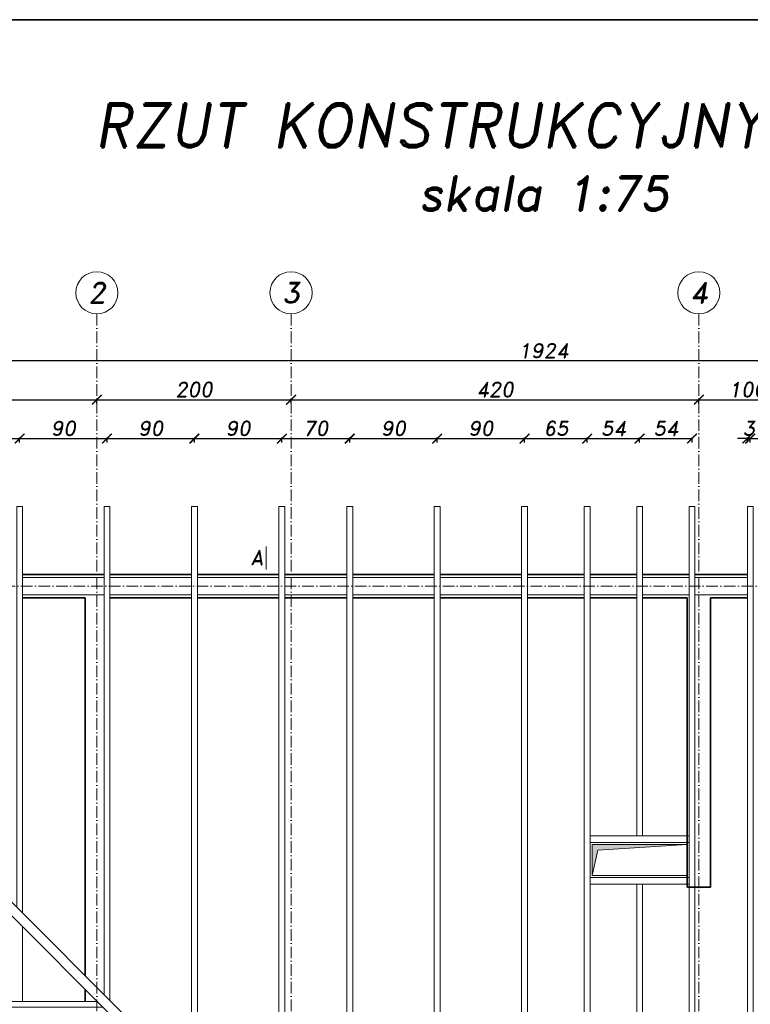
# Model space of a CAD drawing. Header units: millimetres. Extents: x 300938 to 312016, y 11971 to 20881.
# Tile 4 of 239: x 301748 to 302501, y 13147 to 14161. Entities that reach past the tile are written whole.
import ezdxf

# ---------------------------------------------------------------- set-up
doc = ezdxf.new("R2010")
doc.units = ezdxf.units.MM
doc.linetypes.add('ACAD_ISO10W100', pattern=[18, 12, -3, 0, -3])
for name, color, linetype, lineweight in [('konstrukcja', 3, 'Continuous', 35), ('konstrukcja wymiary', 1, 'Continuous', 13), ('linie widok', 2, 'Continuous', 18), ('opisy', 2, 'Continuous', 18), ('osie', 5, 'ACAD_ISO10W100', 13)]:
    doc.layers.add(name, color=color, linetype=linetype, lineweight=lineweight)
doc.styles.add('KONSTRUKCJA', font='romand.shx', dxfattribs={"oblique": 10})
doc.styles.get("Standard").update_dxf_attribs({"font": 'romand.shx', "oblique": 10})
doc.dimstyles.new('175', dxfattribs={"dimtxt": 15, "dimasz": 10, "dimexe": 1.25, "dimexo": 0.625, "dimgap": 3, "dimtad": 1, "dimdec": 0, "dimrnd": 0.5, "dimtxsty": 'KONSTRUKCJA', "dimblk": 'ARCHTICK', "dimcen": 2.5, "dimadec": 0, "dimazin": 0, "dimtfac": 1, "dimtdec": 0, "dimtix": 1, "dimtmove": 0, "dimatfit": 3, "dimfxl": 4, "dimfxlon": 1, "dimarcsym": 0})

# ---------------------------------------------------------------- blocks, each defined once
blk = doc.blocks.new('_ArchTick')
at = {"color": 0, "linetype": 'ByBlock', "lineweight": 13, "const_width": 0.15}
blk.add_lwpolyline([(-0.5, -0.5), (0.5, 0.5)], dxfattribs=at)
blk = doc.blocks.new('*D104')
at = {"layer": 'Defpoints', "color": 0, "transparency": 16777216}
for p in [(301827.6, 13769.2), (301407.6, 13589.2), (301827.6, 13589.2)]:
    blk.add_point(p, dxfattribs=at)
at = {"layer": 'konstrukcja wymiary', "color": 0, "lineweight": -2, "transparency": 16777216}
for p, q in [((301407.6, 13765.2), (301407.6, 13770.4)), ((301407.6, 13769.2), (301827.6, 13769.2)), ((301827.6, 13765.2), (301827.6, 13770.4))]:
    blk.add_line(p, q, dxfattribs=at)
at = {"layer": 'konstrukcja wymiary', "color": 0, "lineweight": -2, "transparency": 16777216, "xscale": 10, "yscale": 10, "zscale": 10, "rotation": 180}
blk.add_blockref('_ArchTick', (301407.6, 13769.2), dxfattribs=at)
at = {"layer": 'konstrukcja wymiary', "color": 0, "lineweight": -2, "transparency": 16777216, "xscale": 10, "yscale": 10, "zscale": 10}
blk.add_blockref('_ArchTick', (301827.6, 13769.2), dxfattribs=at)
at = {"layer": 'konstrukcja wymiary', "color": 0, "transparency": 16777216, "insert": (301617.6, 13779.7), "char_height": 15, "attachment_point": 5, "style": 'KONSTRUKCJA'}
blk.add_mtext('420', dxfattribs=at)
blk = doc.blocks.new('*D105')
at = {"layer": 'Defpoints', "color": 0, "transparency": 16777216}
for p in [(302027.6, 13769.2), (301827.6, 13589.2), (302027.6, 13589.2)]:
    blk.add_point(p, dxfattribs=at)
at = {"layer": 'konstrukcja wymiary', "color": 0, "lineweight": -2, "transparency": 16777216}
for p, q in [((301827.6, 13765.2), (301827.6, 13770.4)), ((301827.6, 13769.2), (302027.6, 13769.2)), ((302027.6, 13765.2), (302027.6, 13770.4))]:
    blk.add_line(p, q, dxfattribs=at)
at = {"layer": 'konstrukcja wymiary', "color": 0, "lineweight": -2, "transparency": 16777216, "xscale": 10, "yscale": 10, "zscale": 10, "rotation": 180}
blk.add_blockref('_ArchTick', (301827.6, 13769.2), dxfattribs=at)
at = {"layer": 'konstrukcja wymiary', "color": 0, "lineweight": -2, "transparency": 16777216, "xscale": 10, "yscale": 10, "zscale": 10}
blk.add_blockref('_ArchTick', (302027.6, 13769.2), dxfattribs=at)
at = {"layer": 'konstrukcja wymiary', "color": 0, "transparency": 16777216, "insert": (301927.6, 13779.7), "char_height": 15, "attachment_point": 5, "style": 'KONSTRUKCJA'}
blk.add_mtext('200', dxfattribs=at)
blk = doc.blocks.new('*D106')
at = {"layer": 'Defpoints', "color": 0, "transparency": 16777216}
for p in [(302447.6, 13769.2), (302027.6, 13589.2), (302447.6, 13589.2)]:
    blk.add_point(p, dxfattribs=at)
at = {"layer": 'konstrukcja wymiary', "color": 0, "lineweight": -2, "transparency": 16777216}
for p, q in [((302027.6, 13765.2), (302027.6, 13770.4)), ((302027.6, 13769.2), (302447.6, 13769.2)), ((302447.6, 13765.2), (302447.6, 13770.4))]:
    blk.add_line(p, q, dxfattribs=at)
at = {"layer": 'konstrukcja wymiary', "color": 0, "lineweight": -2, "transparency": 16777216, "xscale": 10, "yscale": 10, "zscale": 10, "rotation": 180}
blk.add_blockref('_ArchTick', (302027.6, 13769.2), dxfattribs=at)
at = {"layer": 'konstrukcja wymiary', "color": 0, "lineweight": -2, "transparency": 16777216, "xscale": 10, "yscale": 10, "zscale": 10}
blk.add_blockref('_ArchTick', (302447.6, 13769.2), dxfattribs=at)
at = {"layer": 'konstrukcja wymiary', "color": 0, "transparency": 16777216, "insert": (302237.6, 13779.7), "char_height": 15, "attachment_point": 5, "style": 'KONSTRUKCJA'}
blk.add_mtext('420', dxfattribs=at)
blk = doc.blocks.new('*D107')
at = {"layer": 'Defpoints', "color": 0, "transparency": 16777216}
for p in [(302547.6, 13769.2), (302447.6, 13589.2), (302547.6, 13589.2)]:
    blk.add_point(p, dxfattribs=at)
at = {"layer": 'konstrukcja wymiary', "color": 0, "lineweight": -2, "transparency": 16777216}
for p, q in [((302447.6, 13765.2), (302447.6, 13770.4)), ((302447.6, 13769.2), (302547.6, 13769.2)), ((302547.6, 13765.2), (302547.6, 13770.4))]:
    blk.add_line(p, q, dxfattribs=at)
at = {"layer": 'konstrukcja wymiary', "color": 0, "lineweight": -2, "transparency": 16777216, "xscale": 10, "yscale": 10, "zscale": 10, "rotation": 180}
blk.add_blockref('_ArchTick', (302447.6, 13769.2), dxfattribs=at)
at = {"layer": 'konstrukcja wymiary', "color": 0, "lineweight": -2, "transparency": 16777216, "xscale": 10, "yscale": 10, "zscale": 10}
blk.add_blockref('_ArchTick', (302547.6, 13769.2), dxfattribs=at)
at = {"layer": 'konstrukcja wymiary', "color": 0, "transparency": 16777216, "insert": (302497.6, 13779.7), "char_height": 15, "attachment_point": 5, "style": 'KONSTRUKCJA'}
blk.add_mtext('100', dxfattribs=at)
blk = doc.blocks.new('*D110')
at = {"layer": 'Defpoints', "color": 0, "transparency": 16777216}
for p in [(301325.6, 13809.2), (301325.6, 13652.1), (303249.6, 13652.1)]:
    blk.add_point(p, dxfattribs=at)
at = {"layer": 'konstrukcja wymiary', "color": 0, "lineweight": -2, "transparency": 16777216}
for p, q in [((301325.6, 13805.2), (301325.6, 13810.4)), ((303249.6, 13809.2), (301325.6, 13809.2)), ((303249.6, 13805.2), (303249.6, 13810.4))]:
    blk.add_line(p, q, dxfattribs=at)
at = {"layer": 'konstrukcja wymiary', "color": 0, "lineweight": -2, "transparency": 16777216, "xscale": 10, "yscale": 10, "zscale": 10, "rotation": 180}
blk.add_blockref('_ArchTick', (301325.6, 13809.2), dxfattribs=at)
at = {"layer": 'konstrukcja wymiary', "color": 0, "lineweight": -2, "transparency": 16777216, "xscale": 10, "yscale": 10, "zscale": 10}
blk.add_blockref('_ArchTick', (303249.6, 13809.2), dxfattribs=at)
at = {"layer": 'konstrukcja wymiary', "color": 0, "transparency": 16777216, "insert": (302287.6, 13819.7), "char_height": 15, "attachment_point": 5, "style": 'KONSTRUKCJA'}
blk.add_mtext('1924', dxfattribs=at)
blk = doc.blocks.new('*D250')
at = {"layer": 'Defpoints', "color": 0, "transparency": 16777216}
for p in [(301748.1, 13729.2), (301658.1, 13659.2), (301748.1, 13659.2)]:
    blk.add_point(p, dxfattribs=at)
at = {"layer": 'konstrukcja wymiary', "color": 0, "lineweight": -2, "transparency": 16777216}
for p, q in [((301658.1, 13725.2), (301658.1, 13730.4)), ((301658.1, 13729.2), (301748.1, 13729.2)), ((301748.1, 13725.2), (301748.1, 13730.4))]:
    blk.add_line(p, q, dxfattribs=at)
at = {"layer": 'konstrukcja wymiary', "color": 0, "lineweight": -2, "transparency": 16777216, "xscale": 10, "yscale": 10, "zscale": 10, "rotation": 180}
blk.add_blockref('_ArchTick', (301658.1, 13729.2), dxfattribs=at)
at = {"layer": 'konstrukcja wymiary', "color": 0, "lineweight": -2, "transparency": 16777216, "xscale": 10, "yscale": 10, "zscale": 10}
blk.add_blockref('_ArchTick', (301748.1, 13729.2), dxfattribs=at)
at = {"layer": 'konstrukcja wymiary', "color": 0, "transparency": 16777216, "insert": (301703.1, 13739.7), "char_height": 15, "attachment_point": 5, "style": 'KONSTRUKCJA'}
blk.add_mtext('90', dxfattribs=at)
blk = doc.blocks.new('*D251')
at = {"layer": 'Defpoints', "color": 0, "transparency": 16777216}
for p in [(301838.1, 13729.2), (301748.1, 13659.2), (301838.1, 13659.2)]:
    blk.add_point(p, dxfattribs=at)
at = {"layer": 'konstrukcja wymiary', "color": 0, "lineweight": -2, "transparency": 16777216}
for p, q in [((301748.1, 13725.2), (301748.1, 13730.4)), ((301748.1, 13729.2), (301838.1, 13729.2)), ((301838.1, 13725.2), (301838.1, 13730.4))]:
    blk.add_line(p, q, dxfattribs=at)
at = {"layer": 'konstrukcja wymiary', "color": 0, "lineweight": -2, "transparency": 16777216, "xscale": 10, "yscale": 10, "zscale": 10, "rotation": 180}
blk.add_blockref('_ArchTick', (301748.1, 13729.2), dxfattribs=at)
at = {"layer": 'konstrukcja wymiary', "color": 0, "lineweight": -2, "transparency": 16777216, "xscale": 10, "yscale": 10, "zscale": 10}
blk.add_blockref('_ArchTick', (301838.1, 13729.2), dxfattribs=at)
at = {"layer": 'konstrukcja wymiary', "color": 0, "transparency": 16777216, "insert": (301793.1, 13739.7), "char_height": 15, "attachment_point": 5, "style": 'KONSTRUKCJA'}
blk.add_mtext('90', dxfattribs=at)
blk = doc.blocks.new('*D252')
at = {"layer": 'Defpoints', "color": 0, "transparency": 16777216}
for p in [(301928.1, 13729.2), (301838.1, 13659.2), (301928.1, 13659.2)]:
    blk.add_point(p, dxfattribs=at)
at = {"layer": 'konstrukcja wymiary', "color": 0, "lineweight": -2, "transparency": 16777216}
for p, q in [((301838.1, 13725.2), (301838.1, 13730.4)), ((301838.1, 13729.2), (301928.1, 13729.2)), ((301928.1, 13725.2), (301928.1, 13730.4))]:
    blk.add_line(p, q, dxfattribs=at)
at = {"layer": 'konstrukcja wymiary', "color": 0, "lineweight": -2, "transparency": 16777216, "xscale": 10, "yscale": 10, "zscale": 10, "rotation": 180}
blk.add_blockref('_ArchTick', (301838.1, 13729.2), dxfattribs=at)
at = {"layer": 'konstrukcja wymiary', "color": 0, "lineweight": -2, "transparency": 16777216, "xscale": 10, "yscale": 10, "zscale": 10}
blk.add_blockref('_ArchTick', (301928.1, 13729.2), dxfattribs=at)
at = {"layer": 'konstrukcja wymiary', "color": 0, "transparency": 16777216, "insert": (301883.1, 13739.7), "char_height": 15, "attachment_point": 5, "style": 'KONSTRUKCJA'}
blk.add_mtext('90', dxfattribs=at)
blk = doc.blocks.new('*D253')
at = {"layer": 'Defpoints', "color": 0, "transparency": 16777216}
for p in [(302018.1, 13729.2), (301928.1, 13659.2), (302018.1, 13659.2)]:
    blk.add_point(p, dxfattribs=at)
at = {"layer": 'konstrukcja wymiary', "color": 0, "lineweight": -2, "transparency": 16777216}
for p, q in [((301928.1, 13725.2), (301928.1, 13730.4)), ((301928.1, 13729.2), (302018.1, 13729.2)), ((302018.1, 13725.2), (302018.1, 13730.4))]:
    blk.add_line(p, q, dxfattribs=at)
at = {"layer": 'konstrukcja wymiary', "color": 0, "lineweight": -2, "transparency": 16777216, "xscale": 10, "yscale": 10, "zscale": 10, "rotation": 180}
blk.add_blockref('_ArchTick', (301928.1, 13729.2), dxfattribs=at)
at = {"layer": 'konstrukcja wymiary', "color": 0, "lineweight": -2, "transparency": 16777216, "xscale": 10, "yscale": 10, "zscale": 10}
blk.add_blockref('_ArchTick', (302018.1, 13729.2), dxfattribs=at)
at = {"layer": 'konstrukcja wymiary', "color": 0, "transparency": 16777216, "insert": (301973.1, 13739.7), "char_height": 15, "attachment_point": 5, "style": 'KONSTRUKCJA'}
blk.add_mtext('90', dxfattribs=at)
blk = doc.blocks.new('*D254')
at = {"layer": 'Defpoints', "color": 0, "transparency": 16777216}
for p in [(302088.1, 13729.2), (302018.1, 13659.2), (302088.1, 13659.2)]:
    blk.add_point(p, dxfattribs=at)
at = {"layer": 'konstrukcja wymiary', "color": 0, "lineweight": -2, "transparency": 16777216}
for p, q in [((302018.1, 13725.2), (302018.1, 13730.4)), ((302018.1, 13729.2), (302088.1, 13729.2)), ((302088.1, 13725.2), (302088.1, 13730.4))]:
    blk.add_line(p, q, dxfattribs=at)
at = {"layer": 'konstrukcja wymiary', "color": 0, "lineweight": -2, "transparency": 16777216, "xscale": 10, "yscale": 10, "zscale": 10, "rotation": 180}
blk.add_blockref('_ArchTick', (302018.1, 13729.2), dxfattribs=at)
at = {"layer": 'konstrukcja wymiary', "color": 0, "lineweight": -2, "transparency": 16777216, "xscale": 10, "yscale": 10, "zscale": 10}
blk.add_blockref('_ArchTick', (302088.1, 13729.2), dxfattribs=at)
at = {"layer": 'konstrukcja wymiary', "color": 0, "transparency": 16777216, "insert": (302053.1, 13739.7), "char_height": 15, "attachment_point": 5, "style": 'KONSTRUKCJA'}
blk.add_mtext('70', dxfattribs=at)
blk = doc.blocks.new('*D255')
at = {"layer": 'Defpoints', "color": 0, "transparency": 16777216}
for p in [(302178.1, 13729.2), (302088.1, 13659.2), (302178.1, 13659.2)]:
    blk.add_point(p, dxfattribs=at)
at = {"layer": 'konstrukcja wymiary', "color": 0, "lineweight": -2, "transparency": 16777216}
for p, q in [((302088.1, 13725.2), (302088.1, 13730.4)), ((302088.1, 13729.2), (302178.1, 13729.2)), ((302178.1, 13725.2), (302178.1, 13730.4))]:
    blk.add_line(p, q, dxfattribs=at)
at = {"layer": 'konstrukcja wymiary', "color": 0, "lineweight": -2, "transparency": 16777216, "xscale": 10, "yscale": 10, "zscale": 10, "rotation": 180}
blk.add_blockref('_ArchTick', (302088.1, 13729.2), dxfattribs=at)
at = {"layer": 'konstrukcja wymiary', "color": 0, "lineweight": -2, "transparency": 16777216, "xscale": 10, "yscale": 10, "zscale": 10}
blk.add_blockref('_ArchTick', (302178.1, 13729.2), dxfattribs=at)
at = {"layer": 'konstrukcja wymiary', "color": 0, "transparency": 16777216, "insert": (302133.1, 13739.7), "char_height": 15, "attachment_point": 5, "style": 'KONSTRUKCJA'}
blk.add_mtext('90', dxfattribs=at)
blk = doc.blocks.new('*D256')
at = {"layer": 'Defpoints', "color": 0, "transparency": 16777216}
for p in [(302268.1, 13729.2), (302178.1, 13659.2), (302268.1, 13659.2)]:
    blk.add_point(p, dxfattribs=at)
at = {"layer": 'konstrukcja wymiary', "color": 0, "lineweight": -2, "transparency": 16777216}
for p, q in [((302178.1, 13725.2), (302178.1, 13730.4)), ((302178.1, 13729.2), (302268.1, 13729.2)), ((302268.1, 13725.2), (302268.1, 13730.4))]:
    blk.add_line(p, q, dxfattribs=at)
at = {"layer": 'konstrukcja wymiary', "color": 0, "lineweight": -2, "transparency": 16777216, "xscale": 10, "yscale": 10, "zscale": 10, "rotation": 180}
blk.add_blockref('_ArchTick', (302178.1, 13729.2), dxfattribs=at)
at = {"layer": 'konstrukcja wymiary', "color": 0, "lineweight": -2, "transparency": 16777216, "xscale": 10, "yscale": 10, "zscale": 10}
blk.add_blockref('_ArchTick', (302268.1, 13729.2), dxfattribs=at)
at = {"layer": 'konstrukcja wymiary', "color": 0, "transparency": 16777216, "insert": (302223.1, 13739.7), "char_height": 15, "attachment_point": 5, "style": 'KONSTRUKCJA'}
blk.add_mtext('90', dxfattribs=at)
blk = doc.blocks.new('*D257')
at = {"layer": 'Defpoints', "color": 0, "transparency": 16777216}
for p in [(302332.6, 13729.2), (302268.1, 13659.2), (302332.6, 13659.2)]:
    blk.add_point(p, dxfattribs=at)
at = {"layer": 'konstrukcja wymiary', "color": 0, "lineweight": -2, "transparency": 16777216}
for p, q in [((302268.1, 13725.2), (302268.1, 13730.4)), ((302268.1, 13729.2), (302332.6, 13729.2)), ((302332.6, 13725.2), (302332.6, 13730.4))]:
    blk.add_line(p, q, dxfattribs=at)
at = {"layer": 'konstrukcja wymiary', "color": 0, "lineweight": -2, "transparency": 16777216, "xscale": 10, "yscale": 10, "zscale": 10, "rotation": 180}
blk.add_blockref('_ArchTick', (302268.1, 13729.2), dxfattribs=at)
at = {"layer": 'konstrukcja wymiary', "color": 0, "lineweight": -2, "transparency": 16777216, "xscale": 10, "yscale": 10, "zscale": 10}
blk.add_blockref('_ArchTick', (302332.6, 13729.2), dxfattribs=at)
at = {"layer": 'konstrukcja wymiary', "color": 0, "transparency": 16777216, "insert": (302300.4, 13739.7), "char_height": 15, "attachment_point": 5, "style": 'KONSTRUKCJA'}
blk.add_mtext('65', dxfattribs=at)
blk = doc.blocks.new('*D258')
at = {"layer": 'Defpoints', "color": 0, "transparency": 16777216}
for p in [(302386.6, 13729.2), (302332.6, 13659.2), (302386.6, 13659.2)]:
    blk.add_point(p, dxfattribs=at)
at = {"layer": 'konstrukcja wymiary', "color": 0, "lineweight": -2, "transparency": 16777216}
for p, q in [((302332.6, 13725.2), (302332.6, 13730.4)), ((302332.6, 13729.2), (302386.6, 13729.2)), ((302386.6, 13725.2), (302386.6, 13730.4))]:
    blk.add_line(p, q, dxfattribs=at)
at = {"layer": 'konstrukcja wymiary', "color": 0, "lineweight": -2, "transparency": 16777216, "xscale": 10, "yscale": 10, "zscale": 10, "rotation": 180}
blk.add_blockref('_ArchTick', (302332.6, 13729.2), dxfattribs=at)
at = {"layer": 'konstrukcja wymiary', "color": 0, "lineweight": -2, "transparency": 16777216, "xscale": 10, "yscale": 10, "zscale": 10}
blk.add_blockref('_ArchTick', (302386.6, 13729.2), dxfattribs=at)
at = {"layer": 'konstrukcja wymiary', "color": 0, "transparency": 16777216, "insert": (302359.6, 13739.7), "char_height": 15, "attachment_point": 5, "style": 'KONSTRUKCJA'}
blk.add_mtext('54', dxfattribs=at)
blk = doc.blocks.new('*D259')
at = {"layer": 'Defpoints', "color": 0, "transparency": 16777216}
for p in [(302440.6, 13729.2), (302386.6, 13659.2), (302440.6, 13659.2)]:
    blk.add_point(p, dxfattribs=at)
at = {"layer": 'konstrukcja wymiary', "color": 0, "lineweight": -2, "transparency": 16777216}
for p, q in [((302386.6, 13725.2), (302386.6, 13730.4)), ((302386.6, 13729.2), (302440.6, 13729.2)), ((302440.6, 13725.2), (302440.6, 13730.4))]:
    blk.add_line(p, q, dxfattribs=at)
at = {"layer": 'konstrukcja wymiary', "color": 0, "lineweight": -2, "transparency": 16777216, "xscale": 10, "yscale": 10, "zscale": 10, "rotation": 180}
blk.add_blockref('_ArchTick', (302386.6, 13729.2), dxfattribs=at)
at = {"layer": 'konstrukcja wymiary', "color": 0, "lineweight": -2, "transparency": 16777216, "xscale": 10, "yscale": 10, "zscale": 10}
blk.add_blockref('_ArchTick', (302440.6, 13729.2), dxfattribs=at)
at = {"layer": 'konstrukcja wymiary', "color": 0, "transparency": 16777216, "insert": (302413.6, 13739.7), "char_height": 15, "attachment_point": 5, "style": 'KONSTRUKCJA'}
blk.add_mtext('54', dxfattribs=at)
blk = doc.blocks.new('*D260')
at = {"layer": 'Defpoints', "color": 0, "transparency": 16777216}
for p in [(302500.6, 13729.2), (302497.6, 13659.2), (302500.6, 13659.2)]:
    blk.add_point(p, dxfattribs=at)
at = {"layer": 'konstrukcja wymiary', "color": 0, "lineweight": -2, "transparency": 16777216}
for p, q in [((302497.6, 13729.2), (302487.6, 13729.2)), ((302497.6, 13725.2), (302497.6, 13730.4)), ((302497.6, 13729.2), (302500.6, 13729.2)), ((302500.6, 13725.2), (302500.6, 13730.4)), ((302500.6, 13729.2), (302510.6, 13729.2))]:
    blk.add_line(p, q, dxfattribs=at)
at = {"layer": 'konstrukcja wymiary', "color": 0, "lineweight": -2, "transparency": 16777216, "xscale": 10, "yscale": 10, "zscale": 10}
blk.add_blockref('_ArchTick', (302497.6, 13729.2), dxfattribs=at)
at = {"layer": 'konstrukcja wymiary', "color": 0, "lineweight": -2, "transparency": 16777216, "xscale": 10, "yscale": 10, "zscale": 10, "rotation": 180}
blk.add_blockref('_ArchTick', (302500.6, 13729.2), dxfattribs=at)
at = {"layer": 'konstrukcja wymiary', "color": 0, "transparency": 16777216, "insert": (302499.1, 13739.7), "char_height": 15, "attachment_point": 5, "style": 'KONSTRUKCJA'}
blk.add_mtext('3', dxfattribs=at)
blk = doc.blocks.new('*D261')
at = {"layer": 'Defpoints', "color": 0, "transparency": 16777216}
for p in [(302557.1, 13729.2), (302500.6, 13659.2), (302557.1, 13659.2)]:
    blk.add_point(p, dxfattribs=at)
at = {"layer": 'konstrukcja wymiary', "color": 0, "lineweight": -2, "transparency": 16777216}
for p, q in [((302500.6, 13725.2), (302500.6, 13730.4)), ((302500.6, 13729.2), (302557.1, 13729.2)), ((302557.1, 13725.2), (302557.1, 13730.4))]:
    blk.add_line(p, q, dxfattribs=at)
at = {"layer": 'konstrukcja wymiary', "color": 0, "lineweight": -2, "transparency": 16777216, "xscale": 10, "yscale": 10, "zscale": 10, "rotation": 180}
blk.add_blockref('_ArchTick', (302500.6, 13729.2), dxfattribs=at)
at = {"layer": 'konstrukcja wymiary', "color": 0, "lineweight": -2, "transparency": 16777216, "xscale": 10, "yscale": 10, "zscale": 10}
blk.add_blockref('_ArchTick', (302557.1, 13729.2), dxfattribs=at)
at = {"layer": 'konstrukcja wymiary', "color": 0, "transparency": 16777216, "insert": (302528.9, 13739.7), "char_height": 15, "attachment_point": 5, "style": 'KONSTRUKCJA'}
blk.add_mtext('57', dxfattribs=at)
blk = doc.blocks.new('A$C1e89efc8')
at = {"layer": 'konstrukcja wymiary'}
blk.add_line((594.5, -263.2), (594.5, -239.4), dxfattribs=at)
at = {"layer": 'opisy', "insert": (584.8, -250.9), "char_height": 15, "width": 6.925, "attachment_point": 5}
blk.add_mtext('A', dxfattribs=at)

msp = doc.modelspace()

# ---------------------------------------------------------------- hatches: boundary and pattern name
at = {"layer": 'konstrukcja wymiary'}
h = msp.add_hatch(color=256, dxfattribs=at)
h.dxf.hatch_style = 1
h.paths.add_polyline_path([(302343.706, 13305.5), (302337.638, 13279.269), (302337.638, 13311.269), (302435.638, 13311.269)])

# ---------------------------------------------------------------- linework, layer by layer
at = {"layer": 'konstrukcja'}
for p, q in [((301835.138, 13589.169), (301751.138, 13589.169)), ((301925.138, 13589.169), (301841.138, 13589.169)), ((302015.138, 13589.169), (301931.138, 13589.169)), ((302085.138, 13589.169), (302021.138, 13589.169)), ((302175.138, 13589.169), (302091.138, 13589.169)), ((302265.138, 13589.169), (302181.138, 13589.169)), ((302329.638, 13589.169), (302271.138, 13589.169)), ((302383.638, 13589.169), (302335.638, 13589.169)), ((302437.638, 13589.169), (302389.638, 13589.169)), ((302497.638, 13589.169), (302443.638, 13589.169)), ((301751.138, 13565.169), (301815.638, 13565.169)), ((301815.638, 13565.169), (301815.638, 13176.24)), ((301841.138, 13565.169), (301925.138, 13565.169)), ((301931.138, 13565.169), (302015.138, 13565.169)), ((302021.138, 13565.169), (302085.138, 13565.169)), ((302091.138, 13565.169), (302175.138, 13565.169)), ((302181.138, 13565.169), (302265.138, 13565.169)), ((302271.138, 13565.169), (302329.638, 13565.169)), ((302335.638, 13565.169), (302383.638, 13565.169)), ((302389.638, 13565.169), (302435.638, 13565.169)), ((302435.638, 13565.169), (302435.638, 13267.269)), ((302459.638, 13267.269), (302459.638, 13565.169)), ((302497.638, 13565.169), (302459.638, 13565.169)), ((302435.638, 13267.269), (302459.638, 13267.269)), ((301815.638, 13162.098), (301815.638, 13149.669))]:
    msp.add_line(p, q, dxfattribs=at)
msp.add_lwpolyline([(300975.184, 14160.527), (305625.184, 14160.527), (305625.184, 12008.027), (300975.184, 12008.027)], close=True, dxfattribs=at)
at = {"layer": 'konstrukcja wymiary'}
msp.add_lwpolyline([(302343.706, 13305.5), (302337.638, 13279.269), (302337.638, 13311.269), (302435.638, 13311.269)], close=True, dxfattribs=at)
at = {"layer": 'linie widok'}
for p, q in [((302015.138, 12976.74), (301332.709, 13659.169)), ((302008.066, 12969.669), (301325.638, 13652.098)), ((301835.138, 13586.169), (301751.138, 13586.169)), ((301925.138, 13586.169), (301841.138, 13586.169)), ((302015.138, 13586.169), (301931.138, 13586.169)), ((302085.138, 13586.169), (302021.138, 13586.169)), ((302175.138, 13586.169), (302091.138, 13586.169)), ((302265.138, 13586.169), (302181.138, 13586.169)), ((302329.638, 13586.169), (302271.138, 13586.169)), ((302383.638, 13586.169), (302335.638, 13586.169)), ((302437.638, 13586.169), (302389.638, 13586.169)), ((302497.638, 13586.169), (302443.638, 13586.169)), ((301835.138, 13568.169), (301751.138, 13568.169)), ((301925.138, 13568.169), (301841.138, 13568.169)), ((302015.138, 13568.169), (301931.138, 13568.169)), ((302085.138, 13568.169), (302021.138, 13568.169)), ((302175.138, 13568.169), (302091.138, 13568.169)), ((302265.138, 13568.169), (302181.138, 13568.169)), ((302329.638, 13568.169), (302271.138, 13568.169)), ((302383.638, 13568.169), (302335.638, 13568.169)), ((302437.638, 13568.169), (302389.638, 13568.169)), ((302497.638, 13568.169), (302443.638, 13568.169))]:
    msp.add_line(p, q, dxfattribs=at)
for points in [[(301745.138, 13246.74), (301745.138, 13659.169), (301751.138, 13659.169), (301751.138, 13240.74)], [(301835.138, 13156.74), (301835.138, 13659.169), (301841.138, 13659.169), (301841.138, 13150.74)], [(301925.138, 13066.74), (301925.138, 13659.169), (301931.138, 13659.169), (301931.138, 13060.74)], [(302383.638, 13320.269), (302383.638, 13659.169), (302389.638, 13659.169), (302389.638, 13320.269)], [(302389.638, 13270.269), (302389.638, 12969.669), (302383.638, 12969.669), (302383.638, 13270.269)], [(301751.138, 13149.669), (301751.138, 13226.598)], [(301828.066, 13149.669), (301325.638, 13149.669), (301325.638, 13143.669), (301834.066, 13143.669)]]:
    msp.add_lwpolyline(points, dxfattribs=at)
for points in [[(302015.138, 13659.169), (302021.138, 13659.169), (302021.138, 12969.669), (302015.138, 12969.669)], [(302085.138, 13659.169), (302091.138, 13659.169), (302091.138, 12969.669), (302085.138, 12969.669)], [(302175.138, 13659.169), (302181.138, 13659.169), (302181.138, 12969.669), (302175.138, 12969.669)], [(302265.138, 13659.169), (302271.138, 13659.169), (302271.138, 12969.669), (302265.138, 12969.669)], [(302329.638, 13659.169), (302335.638, 13659.169), (302335.638, 12969.669), (302329.638, 12969.669)], [(302443.638, 13659.169), (302437.638, 13659.169), (302437.638, 12969.669), (302443.638, 12969.669)], [(302503.638, 13659.169), (302497.638, 13659.169), (302497.638, 12969.669), (302503.638, 12969.669)], [(302335.638, 13313.269), (302437.638, 13313.269), (302437.638, 13320.269), (302335.638, 13320.269)], [(302435.638, 13279.269), (302337.638, 13279.269), (302337.638, 13311.269), (302435.638, 13311.269)], [(302335.638, 13277.269), (302437.638, 13277.269), (302437.638, 13270.269), (302335.638, 13270.269)]]:
    msp.add_lwpolyline(points, close=True, dxfattribs=at)
at = {"layer": 'opisy'}
for centre in [(301827.638, 13879.315), (302027.638, 13879.315), (302447.638, 13879.315)]:
    msp.add_circle(centre, 21.7, dxfattribs=at)
at = {"layer": 'osie'}
for p, q in [((301827.638, 13857.615), (301827.638, 12208.434)), ((302027.638, 13857.615), (302027.638, 12208.434)), ((302447.638, 13857.615), (302447.638, 12208.434)), ((301115.921, 13577.169), (303344.716, 13577.169))]:
    msp.add_line(p, q, dxfattribs=at)

# ---------------------------------------------------------------- block references
at = {"layer": 'konstrukcja'}
msp.add_blockref('A$C1e89efc8', (301407.638, 13857.615), dxfattribs=at)

# ---------------------------------------------------------------- texts
at = {"layer": 'opisy', "attachment_point": 5}
for s, insert, char_height, width in [('RZUT KONSTRUKCYJNY DACHU\\P{\\H0.77778x;skala 1:75}', (302287.638, 14019.18), 45, 1829.46597), ('2', (301827.638, 13879.315), 21, 6.92519), ('3', (302027.638, 13879.315), 21, 6.92519), ('4', (302447.638, 13879.315), 21, 6.92519)]:
    msp.add_mtext(s, dxfattribs=dict(at, insert=insert, char_height=char_height, width=width))

# ---------------------------------------------------------------- dimensions: what is measured, and where the dimension line sits
at = {"layer": 'konstrukcja wymiary'}
for base, p1, p2, picture, middle in [((301325.638, 13809.169), (303249.638, 13652.098), (301325.638, 13652.098), '*D110', (302287.638, 13819.669)), ((301827.638, 13769.169), (301407.638, 13589.169), (301827.638, 13589.169), '*D104', (301617.638, 13779.669))]:
    dim = msp.add_linear_dim(base=base, p1=p1, p2=p2, dimstyle='175', dxfattribs=at)
    dim.commit()
    dim.dimension.update_dxf_attribs({"geometry": picture, "text_midpoint": middle})
for base, p1, p2, picture, middle in [((302027.638, 13769.169), (301827.638, 13589.169), (302027.638, 13589.169), '*D105', (301927.638, 13779.669)), ((302447.638, 13769.169), (302027.638, 13589.169), (302447.638, 13589.169), '*D106', (302237.638, 13779.669)), ((302547.638, 13769.169), (302447.638, 13589.169), (302547.638, 13589.169), '*D107', (302497.638, 13779.669)), ((301748.138, 13729.169), (301658.138, 13659.169), (301748.138, 13659.169), '*D250', (301703.138, 13739.669)), ((301838.138, 13729.169), (301748.138, 13659.169), (301838.138, 13659.169), '*D251', (301793.138, 13739.669)), ((301928.138, 13729.169), (301838.138, 13659.169), (301928.138, 13659.169), '*D252', (301883.138, 13739.669)), ((302018.138, 13729.169), (301928.138, 13659.169), (302018.138, 13659.169), '*D253', (301973.138, 13739.669)), ((302088.138, 13729.169), (302018.138, 13659.169), (302088.138, 13659.169), '*D254', (302053.138, 13739.669)), ((302178.138, 13729.169), (302088.138, 13659.169), (302178.138, 13659.169), '*D255', (302133.138, 13739.669)), ((302268.138, 13729.169), (302178.138, 13659.169), (302268.138, 13659.169), '*D256', (302223.138, 13739.669)), ((302332.6376, 13729.1688), (302268.1375, 13659.1688), (302332.6376, 13659.1688), '*D257', (302300.3875, 13739.6688)), ((302386.638, 13729.169), (302332.638, 13659.169), (302386.638, 13659.169), '*D258', (302359.638, 13739.669)), ((302440.638, 13729.169), (302386.638, 13659.169), (302440.638, 13659.169), '*D259', (302413.638, 13739.669)), ((302500.638, 13729.169), (302497.638, 13659.169), (302500.638, 13659.169), '*D260', (302499.138, 13739.669)), ((302557.13756, 13729.16879), (302500.63755, 13659.16879), (302557.13756, 13659.16879), '*D261', (302528.88755, 13739.66879))]:
    dim = msp.add_linear_dim(base=base, p1=p1, p2=p2, dimstyle='175', override={"dimtmove": 1}, dxfattribs=at)
    dim.commit()
    dim.dimension.update_dxf_attribs({"geometry": picture, "text_midpoint": middle})

doc.saveas('drawing.dxf')
